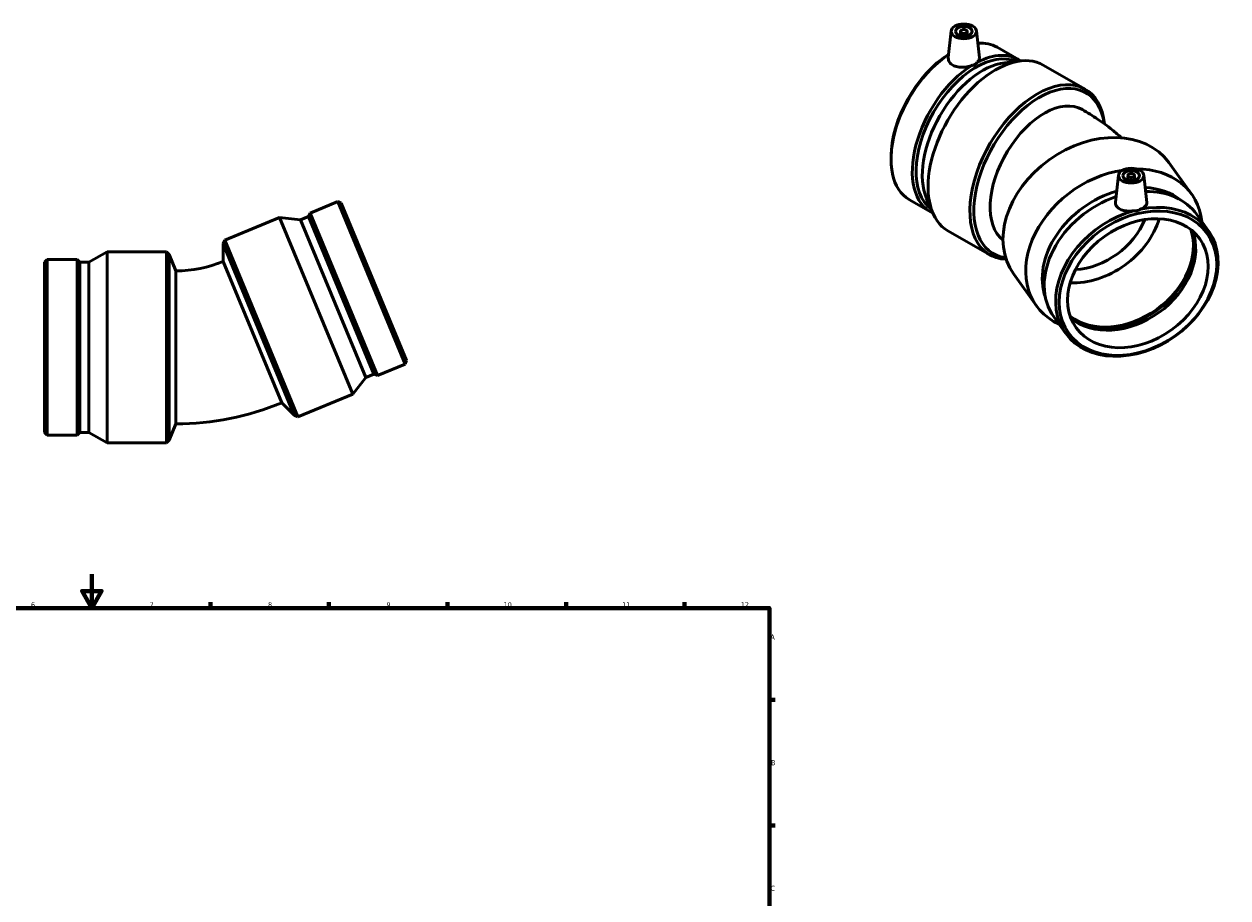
# Model space of a CAD drawing. Header units: millimetres. Extents: x -120 to 1092, y -109 to 980.
# Tile 5 of 5: x 380 to 1092, y 403 to 919. Entities that reach past the tile are written whole.
import ezdxf

# ---------------------------------------------------------------- set-up
doc = ezdxf.new("R2010")
doc.units = ezdxf.units.MM
doc.layers.add('Border (ANSI)', color=7, linetype='Continuous', lineweight=70)
doc.layers.add('Visible (ANSI)', color=7, linetype='Continuous', lineweight=50)
doc.styles.add('Note Text (ANSI)', font='tahoma.ttf')

# ---------------------------------------------------------------- blocks, each defined once
blk = doc.blocks.new('Borders Default Border')
at = {"layer": 'Border (ANSI)'}
for p, q in [((490.58, 574), (490.58, 577.45)), ((560.67, 574), (560.67, 577.45)), ((630.75, 574), (630.75, 577.45)), ((700.83, 574), (700.83, 577.45)), ((770.92, 574), (770.92, 577.45)), ((821, 519.75), (824.45, 519.75)), ((821, 445.5), (824.45, 445.5))]:
    blk.add_line(p, q, dxfattribs=at)
at = {"layer": 'Border (ANSI)', "flags": 128}
for points in [[(420.5, 594), (420.5, 574), (414.73, 584), (426.27, 584), (420.5, 574)], [(20, 20), (20, 574), (821, 574), (821, 20), (20, 20)]]:
    blk.add_lwpolyline(points, dxfattribs=at)
at = {"layer": 'Border (ANSI)', "attachment_point": 7, "style": 'Note Text (ANSI)'}
for s, insert, char_height in [('6', (384.49, 574.34), 3.05), ('7', (454.6, 574.4), 3.05), ('8', (524.63, 574.33), 3.05), ('9', (594.7, 574.34), 3.05), ('10', (663.96, 574.34), 3.048), ('11', (734.04, 574.4), 3.048), ('12', (804.13, 574.4), 3.048), ('A', (821.63, 555.35), 3.05), ('B', (821.99, 481.1), 3.05), ('C', (821.8, 406.8), 3.05)]:
    blk.add_mtext(s, dxfattribs=dict(at, insert=insert, char_height=char_height))

msp = doc.modelspace()

# ---------------------------------------------------------------- linework, layer by layer
at = {"layer": 'Visible (ANSI)'}
for p, q in [((928.492, 915.115), (926.8, 899.332)), ((933.978, 914.848), (933.978, 912.209)), ((937.978, 914.848), (937.978, 912.209)), ((943.463, 915.115), (945.164, 899.249)), ((955.638, 905.464), (968.197, 898.231)), ((960.189, 896.312), (969.484, 897.404)), ((982.957, 894.948), (1007.702, 880.698)), ((892.943, 840.523), (892.943, 839.253)), ((1070.593, 818.679), (1057.201, 837.298)), ((1027.406, 829.867), (1025.687, 813.835)), ((1032.892, 829.6), (1032.892, 826.962)), ((1036.892, 829.6), (1036.892, 826.962)), ((1042.377, 829.867), (1044.103, 813.775)), ((565.904, 814.258), (549.494, 807.461)), ((565.904, 814.258), (605.687, 718.211)), ((567.941, 813.414), (565.904, 814.258)), ((567.941, 813.414), (606.531, 720.249)), ((903.758, 815.374), (916.317, 808.141)), ((913.958, 816.031), (917.679, 807.443)), ((531.427, 804.869), (499.095, 791.477)), ((531.427, 804.869), (574.67, 700.471)), ((543.828, 803.426), (531.427, 804.869)), ((548.65, 805.423), (543.828, 803.426)), ((548.65, 805.423), (549.494, 807.461)), ((548.65, 805.423), (587.241, 712.258)), ((549.494, 807.461), (589.278, 711.414)), ((1080.488, 797.182), (1073.691, 806.632)), ((543.828, 803.426), (582.418, 710.261)), ((498.2, 789.315), (499.095, 791.477)), ((499.095, 791.477), (542.338, 687.079)), ((926.566, 797.024), (951.312, 782.774)), ((418.631, 778.523), (429.536, 784.602)), ((429.536, 671.602), (429.536, 784.602)), ((429.536, 784.602), (464.531, 784.602)), ((464.531, 671.602), (464.531, 784.602)), ((466.186, 782.947), (464.531, 784.602)), ((466.186, 673.257), (466.186, 782.947)), ((470.181, 773.302), (466.186, 782.947)), ((498.2, 789.315), (540.176, 687.974)), ((498.2, 778.875), (498.2, 789.315)), ((392.531, 778.523), (394.091, 780.082)), ((392.531, 677.681), (392.531, 778.523)), ((394.091, 676.122), (394.091, 780.082)), ((394.091, 780.082), (411.852, 780.082)), ((411.852, 676.122), (411.852, 780.082)), ((413.411, 778.523), (411.852, 780.082)), ((413.411, 677.681), (413.411, 778.523)), ((413.411, 778.523), (418.631, 778.523)), ((418.631, 677.681), (418.631, 778.523)), ((532.794, 695.356), (498.2, 778.875)), ((470.181, 773.302), (470.181, 682.902)), ((978.859, 752.696), (965.467, 771.314)), ((996.092, 736.477), (989.296, 745.927)), ((606.531, 720.249), (605.687, 718.211)), ((587.241, 712.258), (582.418, 710.261)), ((587.241, 712.258), (589.278, 711.414)), ((605.687, 718.211), (589.278, 711.414)), ((582.418, 710.261), (574.67, 700.471)), ((574.67, 700.471), (542.338, 687.079)), ((532.794, 695.356), (540.176, 687.974)), ((540.176, 687.974), (542.338, 687.079)), ((392.531, 677.681), (394.091, 676.122)), ((394.091, 676.122), (411.852, 676.122)), ((413.411, 677.681), (411.852, 676.122)), ((413.411, 677.681), (418.631, 677.681)), ((418.631, 677.681), (429.536, 671.602)), ((470.181, 682.902), (466.186, 673.257)), ((429.536, 671.602), (464.531, 671.602)), ((466.186, 673.257), (464.531, 671.602))]:
    msp.add_line(p, q, dxfattribs=at)
for radius in [73.215, 163.615]:
    msp.add_arc((470.181, 846.517), radius, 270, 292.5, dxfattribs=at)
for centre, major_axis, ratio in [((935.978, 914.848), (-7.5, 0), 0.5758617), ((935.978, 914.848), (-5, 0), 0.5758617), ((935.978, 914.848), (-2, 0), 0.5758617), ((1034.892, 829.6), (-7.5, 0), 0.5758617), ((1034.892, 829.6), (-5, 0), 0.5758617), ((1034.892, 829.6), (-2, 0), 0.5758617), ((1038.887, 766), (-40.932, -29.442), 0.7553151), ((1038.887, 766), (-36.531, -26.277), 0.7553151)]:
    msp.add_ellipse(centre, major_axis=major_axis, ratio=ratio, dxfattribs=at)
for centre, major_axis, ratio, start_param, end_param in [((954.761, 845.986), (28.195, 48.962), 0.5780931, 0, 3.1415927), ((929.698, 860.419), (25.94, 45.045), 0.5780931, 0, 0.3765438), ((929.698, 860.419), (-25.94, -45.045), 0.5780931, 3.9983838, 6.2831853), ((928.595, 861.054), (-25.162, -43.694), 0.5780931, 3.9694506, 5.4958534), ((943.36, 852.551), (25.162, 43.694), 0.5780931, 0.064637, 3.0769557), ((942.257, 853.186), (25.94, 45.045), 0.5780931, 6.2320287, 7.0227885), ((942.257, 853.186), (-25.94, -45.045), 0.5780931, 3.9689184, 6.3343419), ((947.051, 850.426), (-25.162, -43.694), 0.5780931, 3.5476498, 5.8771281), ((979.507, 831.736), (28.195, 48.962), 0.5780931, 5.6161348, 9.7258333), ((980.677, 831.062), (27.369, 47.528), 0.5780931, 5.6562862, 9.6659117), ((983.502, 829.435), (-22.556, -39.17), 0.5780931, 3.1415927, 6.1996885), ((1011.334, 804.306), (-45.867, -32.992), 0.7553151, 3.1415927, 6.2831853), ((1024.726, 785.688), (-45.867, -32.992), 0.7553151, 4.1120175, 6.6859011), ((1024.726, 785.688), (45.867, 32.992), 0.7553151, 5.8804695, 7.0988644), ((1028.899, 779.886), (-40.932, -29.442), 0.7553151, 4.2684561, 6.0707207), ((1028.899, 779.886), (40.932, 29.442), 0.7553151, 0.2124646, 0.7618811), ((1031.493, 776.279), (42.198, 30.353), 0.7553151, 0, 0.8224726), ((1031.493, 776.279), (-42.198, -30.353), 0.7553151, 4.3283384, 6.2831853), ((1038.29, 766.83), (42.198, 30.353), 0.7553151, 1.1169781, 7.3124409), ((1011.334, 804.306), (-36.531, -26.277), 0.7553151, 0.7672155, 2.3743772), ((1030.144, 778.155), (36.531, 26.277), 0.7553151, 3.363671, 6.0611069), ((1009.172, 807.312), (-31.945, -22.978), 0.7553151, 0.8729228, 2.2686698), ((1031.493, 776.279), (36.531, 26.277), 0.7553151, 3.3289518, 6.0958261), ((1030.144, 778.155), (37.14, 26.714), 0.7553151, 3.4216429, 6.0031351)]:
    msp.add_ellipse(centre, major_axis=major_axis, ratio=ratio, start_param=start_param, end_param=end_param, dxfattribs=at)
for points, knots in [([(940.646, 894.714), (940.271, 894.57), (939.879, 894.436), (938.344, 893.981), (937.116, 893.754), (934.809, 893.577), (933.576, 893.614), (931.304, 894.019), (930.266, 894.389), (928.627, 895.333), (927.921, 895.967), (926.993, 897.405), (926.77, 898.206), (926.779, 899.08), (926.787, 899.206), (926.801, 899.332)], [1.6124694, 1.6124694, 1.6124694, 1.6124694, 1.736467, 1.736467, 2.0835003, 2.0835003, 2.4311838, 2.4311838, 2.7788674, 2.7788674, 3.126551, 3.126551, 3.4742346, 3.4742346, 3.5319943, 3.5319943, 3.5319943, 3.5319943]), ([(945.164, 899.249), (945.174, 899.156), (945.179, 899.063), (945.17, 898.393), (944.933, 897.775), (944.29, 896.977), (944.092, 896.77), (943.869, 896.57)], [6.19810359, 6.19810359, 6.19810359, 6.19810359, 6.253102, 6.253102, 6.60013527, 6.60013527, 6.72413284, 6.72413284, 6.72413284, 6.72413284]), ([(943.869, 896.57), (943.489, 896.04), (943.008, 895.608), (941.946, 894.996), (941.318, 894.79), (940.646, 894.714)], [1.61448216, 1.61448216, 1.61448216, 1.61448216, 1.83989002, 1.83989002, 2.06529787, 2.06529787, 2.06529787, 2.06529787]), ([(1006.059, 868.604), (1009.138, 866.831), (1012.148, 864.959), (1018.017, 861.002), (1020.875, 858.918), (1025.578, 855.19), (1027.468, 853.603), (1029.312, 851.96)], [4.71238898, 4.71238898, 4.71238898, 4.71238898, 4.7909288, 4.7909288, 4.86946861, 4.86946861, 4.92422006, 4.92422006, 4.92422006, 4.92422006]), ([(1036.184, 808.783), (1035.753, 808.731), (1035.315, 808.693), (1033.651, 808.604), (1032.425, 808.659), (1030.289, 808.99), (1029.235, 809.289), (1027.491, 810.154), (1026.802, 810.722), (1026.358, 811.339), (1025.915, 811.956), (1025.66, 812.7), (1025.667, 813.592), (1025.674, 813.713), (1025.688, 813.835)], [4.3913368, 4.3913368, 4.3913368, 4.3913368, 4.5153344, 4.5153344, 4.8623677, 4.8623677, 5.2100513, 5.2100513, 5.5577348, 5.5577348, 5.5577348, 5.9054184, 5.9054184, 5.9598825, 5.9598825, 5.9598825, 5.9598825]), ([(1044.102, 813.775), (1044.113, 813.676), (1044.118, 813.577), (1044.111, 812.838), (1043.845, 812.223), (1042.949, 811.169), (1042.26, 810.657), (1041.079, 810.068), (1040.745, 809.922), (1040.396, 809.787)], [3.07350739, 3.07350739, 3.07350739, 3.07350739, 3.126551, 3.126551, 3.47423458, 3.47423458, 3.82126785, 3.82126785, 3.94526542, 3.94526542, 3.94526542, 3.94526542]), ([(1040.396, 809.787), (1039.787, 809.371), (1039.103, 809.072), (1037.715, 808.741), (1036.951, 808.694), (1036.184, 808.783)], [1.61448216, 1.61448216, 1.61448216, 1.61448216, 1.83989002, 1.83989002, 2.06529787, 2.06529787, 2.06529787, 2.06529787])]:
    msp.add_open_spline(points, degree=3, knots=knots, dxfattribs=at)

# ---------------------------------------------------------------- block references
msp.add_blockref('Borders Default Border', (0, 0))

doc.saveas('drawing.dxf')
